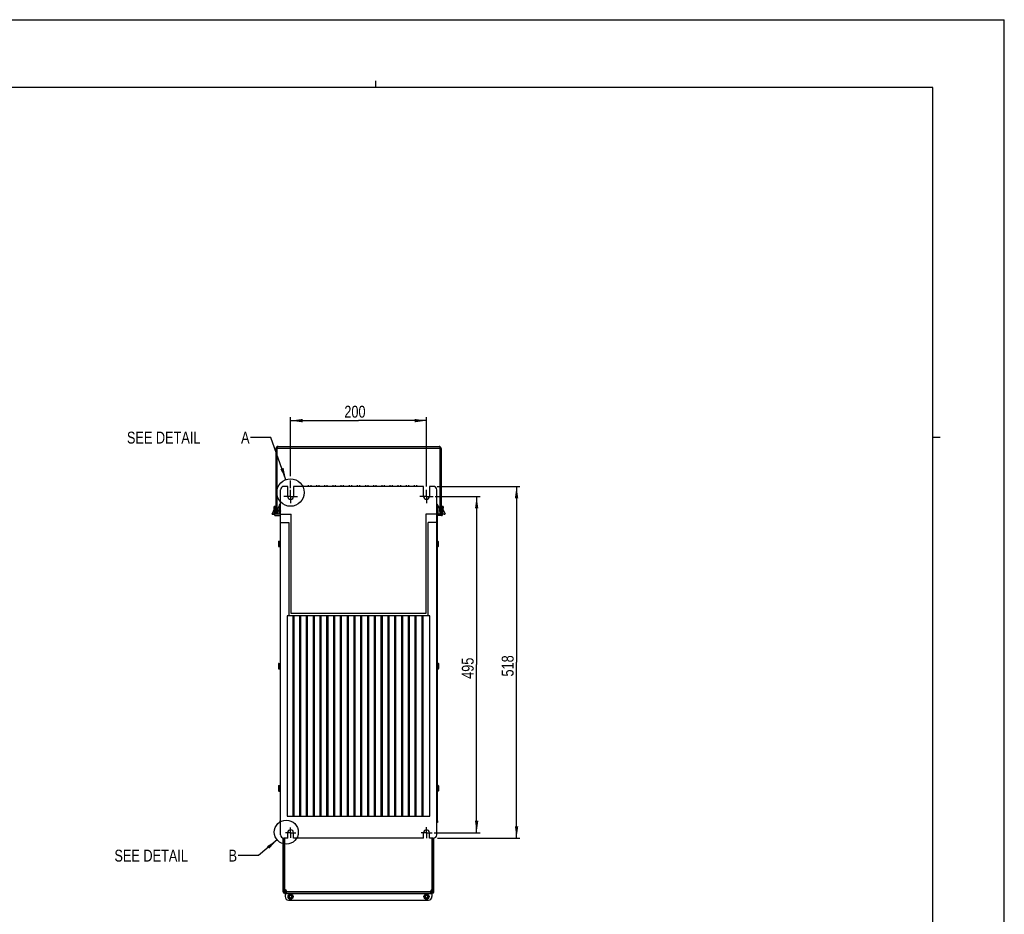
# Model space of a CAD drawing. Extents: x 0 to 594, y 0 to 420.
# Tile 58 of 58: x 304 to 594, y 157 to 420. Entities that reach past the tile are written whole.
import ezdxf

# ---------------------------------------------------------------- set-up
doc = ezdxf.new("R2010")
doc.units = 0
doc.header["$LTSCALE"] = 32.67
doc.linetypes.add('CENTER', pattern=[0.6, 0.375, -0.075, 0.075, -0.075])
doc.layers.get('0').update_dxf_attribs({"linetype": 'CONTINUOUS'})
for name, color, linetype in [('DATUM_AXIS', 7, 'CONTINUOUS'), ('DRAFTS', 7, 'CONTINUOUS'), ('ROUNDS', 7, 'CONTINUOUS')]:
    doc.layers.add(name, color=color, linetype=linetype)
doc.styles.get("Standard").update_dxf_attribs({"font": 'txt', "width": 0.8})
doc.dimstyles.get("Standard").update_dxf_attribs({"dimtxt": 2.5, "dimasz": 2.5, "dimexe": 1.25, "dimexo": 0.625, "dimtad": 1, "dimcen": 2.5, "dimazin": 3, "dimtfac": 1, "dimtmove": 0, "dimatfit": 3})

# ---------------------------------------------------------------- blocks, each defined once
blk = doc.blocks.new('_FILLED')
at = {"color": 0, "linetype": 'BYBLOCK'}
blk.add_solid([(0, 0), (-1, 0.143), (-1, -0.143)], dxfattribs=at)
blk = doc.blocks.new('*D8')
at = {"color": 2, "linetype": 'CONTINUOUS'}
for p, q in [((427.02, 282.56), (451.39, 282.56)), ((450.39, 282.56), (450.39, 230.76)), ((450.39, 178.96), (450.39, 230.76)), ((427.14, 178.96), (451.39, 178.96))]:
    blk.add_line(p, q, dxfattribs=at)
at = {"color": 2, "linetype": 'CONTINUOUS', "xscale": 3.5, "yscale": 3.5, "zscale": 3.5}
for p, rotation in [((450.39, 282.56), 90), ((450.39, 178.96), 270)]:
    blk.add_blockref('_FILLED', p, dxfattribs=dict(at, rotation=rotation))
at = {"color": 5, "linetype": 'CONTINUOUS', "width": 0.8}
blk.add_text('518', height=3.5, rotation=90, dxfattribs=at).set_placement((449.52, 226.56))
blk = doc.blocks.new('*D12')
at = {"color": 2, "linetype": 'CONTINUOUS'}
for p, q in [((426.44, 279.56), (439.64, 279.56)), ((438.64, 279.56), (438.64, 230.06)), ((438.64, 180.56), (438.64, 230.06)), ((426.17, 180.56), (439.64, 180.56))]:
    blk.add_line(p, q, dxfattribs=at)
at = {"color": 2, "linetype": 'CONTINUOUS', "xscale": 3.5, "yscale": 3.5, "zscale": 3.5}
for p, rotation in [((438.64, 279.56), 90), ((438.64, 180.56), 270)]:
    blk.add_blockref('_FILLED', p, dxfattribs=dict(at, rotation=rotation))
at = {"color": 5, "linetype": 'CONTINUOUS', "width": 0.8}
blk.add_text('495', height=3.5, rotation=90, dxfattribs=at).set_placement((437.77, 225.86))
blk = doc.blocks.new('*D13')
at = {"color": 2, "linetype": 'CONTINUOUS'}
for p, q in [((383.88, 285.6), (383.88, 302.92)), ((383.88, 301.92), (403.88, 301.92)), ((423.88, 301.92), (403.88, 301.92)), ((423.88, 282.5), (423.88, 302.92)), ((383.88, 282.06), (383.88, 284.29))]:
    blk.add_line(p, q, dxfattribs=at)
at = {"color": 2, "linetype": 'CONTINUOUS', "xscale": 3.5, "yscale": 3.5, "zscale": 3.5, "rotation": 180}
blk.add_blockref('_FILLED', (383.88, 301.92), dxfattribs=at)
at = {"color": 2, "linetype": 'CONTINUOUS', "xscale": 3.5, "yscale": 3.5, "zscale": 3.5}
blk.add_blockref('_FILLED', (423.88, 301.92), dxfattribs=at)
at = {"color": 5, "linetype": 'CONTINUOUS', "width": 0.8}
blk.add_text('200', height=3.5, dxfattribs=at).set_placement((399.68, 302.8))

msp = doc.modelspace()

# ---------------------------------------------------------------- linework, layer by layer
at = {"color": 7, "linetype": 'CONTINUOUS'}
for p, q in [((0, 420), (594, 420)), ((594, 0), (594, 420)), ((573, 400), (21, 400)), ((573, 20), (573, 400)), ((379.577, 274.324), (379.577, 293.724)), ((428.177, 293.724), (379.577, 293.724)), ((379.877, 293.724), (379.909, 293.823)), ((379.877, 274.324), (379.877, 293.724)), ((379.909, 293.823), (379.925, 293.871)), ((380.177, 294.324), (427.577, 294.324)), ((427.83, 293.871), (427.846, 293.823)), ((427.846, 293.823), (427.877, 293.724)), ((427.877, 274.324), (427.877, 293.724)), ((428.177, 293.724), (428.177, 274.324)), ((380.877, 179.964), (380.877, 281.564)), ((387.477, 282.564), (387.477, 282.924)), ((389.077, 282.924), (389.077, 282.564)), ((389.877, 282.564), (389.877, 282.924)), ((391.477, 282.924), (391.477, 282.564)), ((392.277, 282.564), (392.277, 282.924)), ((393.877, 282.924), (393.877, 282.564)), ((394.677, 282.564), (394.677, 282.924)), ((396.277, 282.924), (396.277, 282.564)), ((397.077, 282.564), (397.077, 282.924)), ((398.677, 282.924), (398.677, 282.564)), ((399.477, 282.564), (399.477, 282.924)), ((401.077, 282.924), (401.077, 282.564)), ((401.877, 282.564), (401.877, 282.924)), ((403.477, 282.924), (403.477, 282.564)), ((404.277, 282.564), (404.277, 282.924)), ((405.877, 282.924), (405.877, 282.564)), ((406.677, 282.564), (406.677, 282.924)), ((408.277, 282.924), (408.277, 282.564)), ((409.077, 282.564), (409.077, 282.924)), ((410.677, 282.924), (410.677, 282.564)), ((411.477, 282.564), (411.477, 282.924)), ((413.077, 282.924), (413.077, 282.564)), ((413.877, 282.564), (413.877, 282.924)), ((415.477, 282.924), (415.477, 282.564)), ((416.277, 282.564), (416.277, 282.924)), ((417.877, 282.924), (417.877, 282.564)), ((418.677, 282.564), (418.677, 282.924)), ((420.277, 282.924), (420.277, 282.564)), ((421.077, 282.564), (421.077, 282.924)), ((426.877, 179.964), (426.877, 281.564)), ((379.055, 275.844), (378.405, 274.451)), ((379.14, 274.228), (379.013, 276.644)), ((379.19, 276.644), (379.013, 276.644)), ((379.334, 276.251), (379.034, 276.251)), ((379.313, 276.41), (379.19, 276.644)), ((379.272, 276.601), (379.577, 276.166)), ((379.334, 276.251), (379.331, 276.341)), ((379.434, 274.344), (379.334, 276.251)), ((379.53, 276.863), (379.354, 276.485)), ((379.534, 274.344), (379.431, 276.322)), ((379.577, 275.995), (379.437, 276.194)), ((379.577, 275.784), (379.459, 275.784)), ((379.494, 276.435), (379.48, 276.304)), ((379.51, 276.583), (379.494, 276.435)), ((379.518, 276.662), (379.51, 276.583)), ((379.524, 276.723), (379.518, 276.662)), ((379.527, 276.755), (379.524, 276.723)), ((379.529, 276.782), (379.527, 276.755)), ((379.531, 276.804), (379.529, 276.782)), ((380.011, 275.8), (379.934, 274.344)), ((380.521, 276.814), (380.09, 276.069)), ((380.529, 277.054), (380.434, 274.344)), ((380.729, 277.051), (380.634, 274.344)), ((380.829, 277.148), (380.829, 277.344)), ((380.877, 277.344), (380.829, 277.344)), ((380.877, 277.148), (380.829, 277.148)), ((426.928, 277.344), (426.877, 277.344)), ((426.928, 277.148), (426.877, 277.148)), ((426.877, 275.621), (426.88, 275.541)), ((426.928, 277.148), (426.928, 277.344)), ((427.122, 274.344), (427.027, 277.051)), ((427.322, 274.344), (427.227, 277.054)), ((427.236, 276.814), (427.666, 276.069)), ((427.746, 275.8), (427.822, 274.344)), ((428.177, 276.163), (428.484, 276.601)), ((428.319, 276.194), (428.177, 275.992)), ((428.297, 275.784), (428.177, 275.784)), ((428.326, 276.322), (428.222, 274.344)), ((428.224, 276.863), (428.401, 276.483)), ((428.228, 276.755), (428.225, 276.782)), ((428.231, 276.723), (428.228, 276.755)), ((428.236, 276.662), (428.231, 276.723)), ((428.244, 276.583), (428.236, 276.662)), ((428.251, 276.516), (428.244, 276.583)), ((428.271, 276.337), (428.251, 276.516)), ((428.275, 276.302), (428.271, 276.337)), ((428.422, 276.251), (428.322, 274.344)), ((428.426, 276.341), (428.422, 276.251)), ((428.722, 276.251), (428.422, 276.251)), ((428.566, 276.644), (428.443, 276.41)), ((428.743, 276.644), (428.566, 276.644)), ((428.743, 276.644), (428.616, 274.228)), ((428.701, 275.841), (429.349, 274.451)), ((378.677, 274.324), (379.135, 274.324)), ((378.803, 274.355), (378.771, 274.36)), ((378.868, 274.345), (378.803, 274.355)), ((378.937, 274.334), (378.868, 274.345)), ((379.01, 274.324), (378.937, 274.334)), ((379.01, 274.324), (379.122, 274.565)), ((379.577, 274.344), (379.434, 274.344)), ((379.439, 273.944), (380.531, 273.944)), ((379.577, 275.004), (379.5, 275.004)), ((379.877, 274.324), (379.577, 274.324)), ((380.634, 274.344), (379.877, 274.344)), ((380.777, 274.364), (380.73, 274.364)), ((380.877, 274.364), (384.077, 274.364)), ((384.077, 245.164), (384.077, 274.364)), ((423.677, 274.364), (423.677, 245.164)), ((426.877, 274.364), (423.677, 274.364)), ((427.024, 274.364), (426.977, 274.364)), ((427.877, 274.344), (427.122, 274.344)), ((428.317, 273.944), (427.225, 273.944)), ((427.877, 274.324), (428.177, 274.324)), ((428.257, 275.004), (428.177, 275.004)), ((428.322, 274.344), (428.177, 274.344)), ((429.077, 274.324), (428.621, 274.324)), ((428.634, 274.561), (428.744, 274.324)), ((428.919, 274.35), (428.852, 274.34)), ((428.983, 274.36), (428.919, 274.35)), ((429.042, 274.37), (428.983, 274.36)), ((380.877, 271.964), (383.377, 271.964)), ((383.377, 271.964), (383.377, 244.388)), ((424.377, 244.388), (424.377, 271.964)), ((426.877, 271.964), (424.377, 271.964)), ((380.277, 266.244), (380.277, 264.984)), ((380.447, 266.414), (380.447, 264.814)), ((380.447, 266.414), (380.777, 266.414)), ((380.447, 264.814), (380.777, 264.814)), ((427.207, 266.414), (426.977, 266.414)), ((427.207, 264.814), (426.977, 264.814)), ((427.207, 264.814), (427.207, 266.414)), ((427.377, 264.984), (427.377, 266.244)), ((382.877, 244.388), (382.877, 185.388)), ((424.877, 244.388), (382.877, 244.388)), ((423.677, 245.164), (384.077, 245.164)), ((384.477, 244.188), (384.477, 185.588)), ((384.877, 244.188), (384.477, 244.188)), ((384.877, 185.588), (384.877, 244.188)), ((386.477, 244.188), (386.477, 185.588)), ((386.877, 244.188), (386.477, 244.188)), ((386.877, 185.588), (386.877, 244.188)), ((388.477, 244.188), (388.477, 185.588)), ((388.877, 244.188), (388.477, 244.188)), ((388.877, 185.588), (388.877, 244.188)), ((390.477, 244.188), (390.477, 185.588)), ((390.877, 244.188), (390.477, 244.188)), ((390.877, 185.588), (390.877, 244.188)), ((392.477, 244.188), (392.477, 185.588)), ((392.877, 244.188), (392.477, 244.188)), ((392.877, 185.588), (392.877, 244.188)), ((394.477, 244.188), (394.477, 185.588)), ((394.877, 244.188), (394.477, 244.188)), ((394.877, 185.588), (394.877, 244.188)), ((396.477, 244.188), (396.477, 185.588)), ((396.877, 244.188), (396.477, 244.188)), ((396.877, 185.588), (396.877, 244.188)), ((398.477, 244.188), (398.477, 185.588)), ((398.877, 244.188), (398.477, 244.188)), ((398.877, 185.588), (398.877, 244.188)), ((400.477, 244.188), (400.477, 185.588)), ((400.877, 244.188), (400.477, 244.188)), ((400.877, 185.588), (400.877, 244.188)), ((402.477, 244.188), (402.477, 185.588)), ((402.877, 244.188), (402.477, 244.188)), ((402.877, 185.588), (402.877, 244.188)), ((404.477, 244.188), (404.477, 185.588)), ((404.877, 244.188), (404.477, 244.188)), ((404.877, 185.588), (404.877, 244.188)), ((406.477, 244.188), (406.477, 185.588)), ((406.877, 244.188), (406.477, 244.188)), ((406.877, 185.588), (406.877, 244.188)), ((408.477, 244.188), (408.477, 185.588)), ((408.877, 244.188), (408.477, 244.188)), ((408.877, 185.588), (408.877, 244.188)), ((410.477, 244.188), (410.477, 185.588)), ((410.877, 244.188), (410.477, 244.188)), ((410.877, 185.588), (410.877, 244.188)), ((412.477, 244.188), (412.477, 185.588)), ((412.877, 244.188), (412.477, 244.188)), ((412.877, 185.588), (412.877, 244.188)), ((414.477, 244.188), (414.477, 185.588)), ((414.877, 244.188), (414.477, 244.188)), ((414.877, 185.588), (414.877, 244.188)), ((416.477, 244.188), (416.477, 185.588)), ((416.877, 244.188), (416.477, 244.188)), ((416.877, 185.588), (416.877, 244.188)), ((418.477, 244.188), (418.477, 185.588)), ((418.877, 244.188), (418.477, 244.188)), ((418.877, 185.588), (418.877, 244.188)), ((420.477, 244.188), (420.477, 185.588)), ((420.877, 244.188), (420.477, 244.188)), ((420.877, 185.588), (420.877, 244.188)), ((422.477, 244.188), (422.477, 185.588)), ((422.877, 244.188), (422.477, 244.188)), ((422.877, 185.588), (422.877, 244.188)), ((424.877, 185.388), (424.877, 244.388)), ((380.277, 230.244), (380.277, 228.984)), ((380.447, 230.414), (380.447, 228.814)), ((380.447, 230.414), (380.777, 230.414)), ((427.307, 230.414), (426.977, 230.414)), ((427.307, 228.814), (427.307, 230.414)), ((427.477, 228.984), (427.477, 230.244)), ((380.447, 228.814), (380.777, 228.814)), ((427.307, 228.814), (426.977, 228.814)), ((380.277, 194.244), (380.277, 192.984)), ((380.447, 194.414), (380.777, 194.414)), ((380.447, 194.414), (380.447, 192.814)), ((427.307, 194.414), (426.977, 194.414)), ((427.307, 192.814), (427.307, 194.414)), ((427.477, 192.984), (427.477, 194.244)), ((380.447, 192.814), (380.777, 192.814)), ((427.307, 192.814), (426.977, 192.814)), ((384.477, 185.588), (384.877, 185.588)), ((386.477, 185.588), (386.877, 185.588)), ((388.477, 185.588), (388.877, 185.588)), ((390.477, 185.588), (390.877, 185.588)), ((392.477, 185.588), (392.877, 185.588)), ((394.477, 185.588), (394.877, 185.588)), ((396.477, 185.588), (396.877, 185.588)), ((398.477, 185.588), (398.877, 185.588)), ((400.477, 185.588), (400.877, 185.588)), ((402.477, 185.588), (402.877, 185.588)), ((404.477, 185.588), (404.877, 185.588)), ((406.477, 185.588), (406.877, 185.588)), ((408.477, 185.588), (408.877, 185.588)), ((410.477, 185.588), (410.877, 185.588)), ((412.477, 185.588), (412.877, 185.588)), ((414.477, 185.588), (414.877, 185.588)), ((416.477, 185.588), (416.877, 185.588)), ((418.477, 185.588), (418.877, 185.588)), ((420.477, 185.588), (420.877, 185.588)), ((422.477, 185.588), (422.877, 185.588)), ((380.677, 184.024), (380.877, 184.024)), ((380.677, 184.024), (380.677, 183.564)), ((380.777, 184.024), (380.777, 183.724)), ((380.877, 183.724), (380.777, 183.724)), ((382.877, 185.388), (424.877, 185.388)), ((426.877, 184.024), (427.077, 184.024)), ((426.977, 183.724), (426.877, 183.724)), ((426.977, 184.024), (426.977, 183.724)), ((427.077, 184.024), (427.077, 183.564))]:
    msp.add_line(p, q, dxfattribs=at)
at = {"color": 2, "linetype": 'CONTINUOUS'}
for p, q in [((409, 400), (409, 402)), ((378.077, 296.921), (372.077, 296.921)), ((382.495, 284.531), (378.077, 296.921)), ((573, 297), (575.1, 297)), ((379.898, 178.451), (374.393, 173.802)), ((374.393, 173.802), (368.393, 173.802))]:
    msp.add_line(p, q, dxfattribs=at)
at = {"color": 7, "linetype": 'CONTINUOUS'}
for points in [[(379.925, 293.871), (379.94, 293.919), (379.948, 293.942), (379.956, 293.965), (379.964, 293.988), (379.972, 294.01), (379.98, 294.031), (379.988, 294.052), (379.996, 294.073), (380.003, 294.093), (380.011, 294.112), (380.019, 294.13), (380.027, 294.148), (380.035, 294.165), (380.043, 294.182), (380.051, 294.198), (380.059, 294.212), (380.067, 294.226), (380.075, 294.239), (380.082, 294.252), (380.09, 294.263), (380.098, 294.274), (380.106, 294.283), (380.114, 294.292), (380.122, 294.299), (380.13, 294.306), (380.138, 294.311), (380.146, 294.316), (380.153, 294.319), (380.161, 294.322), (380.169, 294.324), (380.177, 294.324)], [(427.577, 294.324), (427.585, 294.324), (427.593, 294.322), (427.601, 294.319), (427.609, 294.316), (427.617, 294.311), (427.625, 294.306), (427.632, 294.299), (427.64, 294.292), (427.648, 294.283), (427.656, 294.274), (427.664, 294.263), (427.672, 294.252), (427.68, 294.239), (427.688, 294.226), (427.696, 294.212), (427.703, 294.198), (427.711, 294.182), (427.719, 294.165), (427.727, 294.148), (427.735, 294.13), (427.743, 294.112), (427.751, 294.093), (427.759, 294.073), (427.767, 294.052), (427.775, 294.031), (427.782, 294.01), (427.79, 293.988), (427.798, 293.965), (427.806, 293.942)], [(427.806, 293.942), (427.822, 293.895), (427.83, 293.871)], [(379.313, 276.41), (379.34, 276.424), (379.365, 276.432), (379.384, 276.432), (379.395, 276.426)], [(379.331, 276.341), (379.328, 276.365), (379.322, 276.389), (379.313, 276.41)], [(379.331, 276.341), (379.369, 276.341), (379.401, 276.337), (379.423, 276.331), (379.431, 276.322)], [(379.334, 276.251), (379.372, 276.253), (379.405, 276.254), (379.427, 276.255), (379.434, 276.255)], [(379.53, 276.863), (379.531, 276.865), (379.532, 276.865), (379.532, 276.865), (379.532, 276.864), (379.533, 276.862), (379.533, 276.859), (379.533, 276.856), (379.533, 276.852), (379.533, 276.848), (379.533, 276.842), (379.533, 276.836), (379.532, 276.829), (379.532, 276.822), (379.531, 276.813), (379.531, 276.804)], [(380.729, 277.051), (380.667, 277.053), (380.611, 277.054), (380.567, 277.055), (380.539, 277.055), (380.529, 277.055)], [(380.829, 277.148), (380.807, 277.145), (380.786, 277.138), (380.768, 277.127), (380.752, 277.111), (380.74, 277.093), (380.732, 277.073), (380.729, 277.051)], [(427.027, 277.051), (427.024, 277.073), (427.017, 277.093), (427.004, 277.111), (426.989, 277.127), (426.97, 277.138), (426.949, 277.145), (426.928, 277.148)], [(427.027, 277.051), (427.089, 277.053), (427.145, 277.054), (427.189, 277.055), (427.218, 277.055), (427.227, 277.055)], [(428.225, 276.782), (428.224, 276.804), (428.223, 276.813), (428.223, 276.822), (428.222, 276.829), (428.222, 276.836), (428.221, 276.842), (428.221, 276.848), (428.221, 276.852), (428.221, 276.856), (428.221, 276.859), (428.222, 276.862), (428.222, 276.864), (428.222, 276.865), (428.223, 276.865), (428.223, 276.865), (428.224, 276.863)], [(428.422, 276.251), (428.384, 276.253), (428.351, 276.254), (428.33, 276.255), (428.322, 276.255)], [(428.426, 276.341), (428.388, 276.341), (428.355, 276.337), (428.334, 276.331), (428.326, 276.322)], [(428.443, 276.41), (428.416, 276.424), (428.391, 276.432), (428.373, 276.432), (428.362, 276.426)], [(428.443, 276.41), (428.434, 276.389), (428.428, 276.365), (428.426, 276.341)], [(378.427, 274.433), (378.423, 274.435), (378.417, 274.438), (378.412, 274.441), (378.408, 274.444), (378.406, 274.446), (378.405, 274.449), (378.405, 274.451)], [(378.427, 274.433), (378.446, 274.426), (378.483, 274.41), (378.526, 274.392), (378.576, 274.37), (378.632, 274.345), (378.677, 274.324)], [(378.771, 274.36), (378.712, 274.37), (378.685, 274.375), (378.658, 274.379), (378.633, 274.384), (378.609, 274.389), (378.586, 274.393), (378.564, 274.398), (378.544, 274.402), (378.525, 274.406), (378.508, 274.41), (378.491, 274.414), (378.477, 274.418), (378.463, 274.422), (378.451, 274.425), (378.441, 274.429), (378.431, 274.432), (378.427, 274.433)], [(428.852, 274.34), (428.781, 274.329), (428.744, 274.324)], [(429.327, 274.433), (429.323, 274.432), (429.314, 274.429), (429.303, 274.425), (429.291, 274.422), (429.278, 274.418), (429.263, 274.414), (429.247, 274.41), (429.229, 274.406), (429.21, 274.402), (429.19, 274.398), (429.169, 274.393), (429.146, 274.389), (429.122, 274.384), (429.096, 274.379), (429.07, 274.375), (429.042, 274.37)], [(429.077, 274.324), (429.123, 274.345), (429.178, 274.37), (429.228, 274.392), (429.271, 274.41), (429.308, 274.426), (429.327, 274.433)], [(429.349, 274.451), (429.349, 274.449), (429.348, 274.446), (429.346, 274.444), (429.342, 274.441), (429.337, 274.438), (429.331, 274.435), (429.327, 274.433)]]:
    msp.add_lwpolyline(points, dxfattribs=at)
at = {"color": 2, "linetype": 'CONTINUOUS'}
for centre, radius in [((383.85, 280.728), 4.037), ((382.602, 180.734), 3.538)]:
    msp.add_circle(centre, radius, dxfattribs=at)
at = {"color": 7, "linetype": 'CONTINUOUS'}
for centre, radius, start, end in [((380.177, 293.724), 0.6, 90, 180), ((380.177, 293.724), 0.3, 144.20738, 180), ((427.577, 293.724), 0.6, 0, 90), ((427.577, 293.724), 0.3, 0, 35.79262), ((379.19, 276.544), 0.1, 35, 90), ((379.231, 276.311), 0.2, 3, 34.99936), ((379.077, 277.075), 0.5, 334.99996, 360), ((380.61, 275.769), 0.6, 150, 177), ((380.829, 277.044), 0.3, 90, 178.00572), ((426.928, 277.044), 0.3, 1.99428, 90), ((427.146, 275.769), 0.6, 3, 30), ((428.677, 277.075), 0.5, 180, 205.00004), ((428.525, 276.311), 0.2, 145.00064, 177), ((428.566, 276.544), 0.1, 90, 145), ((379.439, 274.244), 0.3, 183, 270), ((380.531, 274.244), 0.3, 270, 325.62637), ((427.225, 274.244), 0.3, 213.75936, 270), ((428.317, 274.244), 0.3, 270, 357), ((380.447, 266.244), 0.17, 90, 180), ((380.447, 264.984), 0.17, 180, 270), ((427.207, 266.244), 0.17, 0, 90), ((427.207, 264.984), 0.17, 270, 360), ((380.447, 230.244), 0.17, 90, 180), ((427.307, 230.244), 0.17, 0, 90), ((380.447, 228.984), 0.17, 180, 270), ((427.307, 228.984), 0.17, 270, 360), ((380.447, 194.244), 0.17, 90, 180), ((427.307, 194.244), 0.17, 0, 90), ((380.447, 192.984), 0.17, 180, 270), ((427.307, 192.984), 0.17, 270, 360)]:
    msp.add_arc(centre, radius, start, end, dxfattribs=at)
at = {"color": 2, "linetype": 'CONTINUOUS'}
for points in [[(380.848, 287.66), (382.495, 284.531), (381.79, 287.995)], [(377.547, 175.811), (379.898, 178.451), (376.901, 176.575)]]:
    msp.add_solid(points, dxfattribs=at)
at = {"layer": 'DATUM_AXIS', "color": 7, "linetype": 'CONTINUOUS'}
for p, q in [((383.027, 282.564), (381.877, 282.564)), ((383.027, 279.564), (383.027, 282.564)), ((384.727, 282.564), (384.727, 279.564)), ((423.027, 282.564), (384.727, 282.564)), ((423.027, 279.564), (423.027, 282.564)), ((424.727, 282.564), (424.727, 279.564)), ((425.877, 282.564), (424.727, 282.564)), ((380.777, 274.364), (380.877, 274.364)), ((426.877, 274.364), (426.977, 274.364)), ((380.877, 183.564), (380.677, 183.564)), ((427.077, 183.564), (426.877, 183.564)), ((383.027, 178.964), (383.027, 180.564)), ((384.727, 178.964), (384.727, 180.564)), ((423.027, 178.964), (423.027, 180.564)), ((424.727, 178.964), (424.727, 180.564)), ((381.677, 163.124), (381.677, 178.985)), ((381.977, 163.124), (381.977, 178.964)), ((382.077, 163.094), (382.077, 178.964)), ((382.177, 163.678), (382.177, 178.964)), ((423.027, 178.964), (384.727, 178.964)), ((425.577, 163.678), (425.577, 178.964)), ((425.677, 163.094), (425.677, 178.964)), ((425.777, 163.124), (425.777, 178.964)), ((426.077, 163.124), (426.077, 178.985)), ((382.177, 170.211), (382.077, 170.211)), ((382.077, 170.116), (382.177, 170.116)), ((425.677, 170.211), (425.577, 170.211)), ((425.577, 170.116), (425.677, 170.116)), ((381.677, 163.217), (381.977, 163.217)), ((381.677, 163.124), (381.977, 163.124)), ((382.277, 163.378), (382.077, 163.378)), ((382.277, 163.094), (382.077, 163.094)), ((382.077, 163.024), (382.488, 163.024)), ((382.077, 162.724), (382.077, 163.024)), ((382.077, 162.724), (425.677, 162.724)), ((382.277, 163.023), (382.277, 163.378)), ((382.675, 163.231), (382.277, 163.231)), ((382.277, 162.724), (382.277, 161.724)), ((382.277, 162.624), (425.477, 162.624)), ((382.488, 162.724), (382.488, 163.024)), ((382.674, 163.19), (382.675, 163.204)), ((382.675, 163.204), (425.079, 163.204)), ((425.477, 163.231), (425.079, 163.231)), ((425.079, 163.204), (425.08, 163.189)), ((425.267, 163.024), (425.677, 163.024)), ((425.267, 162.724), (425.267, 163.024)), ((425.477, 163.378), (425.677, 163.378)), ((425.477, 163.023), (425.477, 163.378)), ((425.477, 163.094), (425.677, 163.094)), ((425.477, 162.724), (425.477, 161.724)), ((425.677, 162.724), (425.677, 163.024)), ((426.077, 163.217), (425.777, 163.217)), ((426.077, 163.124), (425.777, 163.124)), ((383.277, 160.724), (424.477, 160.724))]:
    msp.add_line(p, q, dxfattribs=at)
at = {"layer": 'DATUM_AXIS', "color": 7, "linetype": 'CENTER'}
for p, q in [((383.877, 279.564), (383.877, 281.564)), ((423.877, 279.564), (423.877, 281.564)), ((383.877, 279.564), (381.877, 279.564)), ((383.877, 279.564), (383.877, 277.564)), ((383.877, 279.564), (385.877, 279.564)), ((423.877, 279.564), (421.877, 279.564)), ((423.877, 279.564), (423.877, 277.564)), ((423.877, 279.564), (425.877, 279.564)), ((383.877, 180.564), (382.319, 180.564)), ((383.877, 180.564), (383.877, 182.122)), ((383.877, 180.564), (385.435, 180.564)), ((383.877, 180.564), (383.877, 179.006)), ((423.877, 180.564), (422.258, 180.564)), ((423.877, 180.564), (423.877, 182.184)), ((423.877, 180.564), (425.497, 180.564)), ((423.877, 180.564), (423.877, 178.945))]:
    msp.add_line(p, q, dxfattribs=at)
at = {"layer": 'DATUM_AXIS', "color": 7, "linetype": 'CONTINUOUS'}
for points in [[(382.077, 170.072), (382.073, 170.072), (382.069, 170.073), (382.065, 170.073), (382.062, 170.074), (382.058, 170.075), (382.054, 170.076), (382.05, 170.077), (382.046, 170.079), (382.042, 170.081), (382.037, 170.084), (382.033, 170.086), (382.029, 170.089), (382.025, 170.093), (382.021, 170.096), (382.016, 170.101), (382.012, 170.105), (382.008, 170.11), (382.004, 170.116), (382, 170.122), (381.996, 170.129), (381.993, 170.136), (381.989, 170.144), (381.986, 170.153), (381.984, 170.162), (381.981, 170.171), (381.98, 170.18), (381.978, 170.19), (381.977, 170.2), (381.977, 170.211)], [(425.677, 170.072), (425.681, 170.072), (425.685, 170.073), (425.689, 170.073), (425.693, 170.074), (425.697, 170.075), (425.701, 170.076), (425.705, 170.077), (425.709, 170.079), (425.713, 170.081), (425.717, 170.084), (425.721, 170.086), (425.725, 170.089), (425.729, 170.093), (425.734, 170.096), (425.738, 170.101), (425.742, 170.105), (425.746, 170.11), (425.75, 170.116), (425.754, 170.122), (425.758, 170.129), (425.762, 170.136), (425.765, 170.144), (425.768, 170.153), (425.771, 170.162), (425.773, 170.171), (425.775, 170.18), (425.776, 170.19), (425.777, 170.2), (425.777, 170.211)], [(381.977, 163.516), (381.977, 163.506), (381.978, 163.496), (381.98, 163.486), (381.981, 163.477), (381.984, 163.467), (381.986, 163.458), (381.989, 163.45), (381.993, 163.442), (381.996, 163.435), (382, 163.428), (382.004, 163.422), (382.008, 163.416), (382.012, 163.411), (382.016, 163.406), (382.021, 163.402), (382.025, 163.398), (382.029, 163.395), (382.033, 163.392), (382.037, 163.389), (382.042, 163.387), (382.046, 163.385), (382.05, 163.383), (382.054, 163.382), (382.058, 163.381), (382.062, 163.38), (382.065, 163.379), (382.069, 163.378), (382.073, 163.378), (382.077, 163.378)], [(381.979, 163.107), (381.987, 163.105), (382.002, 163.102)], [(382.002, 163.102), (382.017, 163.099), (382.032, 163.097), (382.047, 163.095), (382.062, 163.094), (382.077, 163.094)], [(382.677, 163.249), (382.677, 163.266), (382.676, 163.284), (382.674, 163.301), (382.672, 163.318), (382.669, 163.336), (382.666, 163.353), (382.662, 163.37), (382.657, 163.387), (382.652, 163.403), (382.646, 163.42), (382.639, 163.436), (382.632, 163.452), (382.624, 163.468), (382.616, 163.483), (382.607, 163.499), (382.598, 163.513), (382.588, 163.528), (382.577, 163.542), (382.566, 163.556), (382.555, 163.569), (382.543, 163.582), (382.531, 163.595), (382.518, 163.607), (382.505, 163.619), (382.491, 163.63), (382.477, 163.641), (382.462, 163.651), (382.447, 163.661), (382.432, 163.67), (382.417, 163.679), (382.401, 163.687), (382.385, 163.694), (382.368, 163.701), (382.352, 163.708), (382.335, 163.713), (382.318, 163.719), (382.301, 163.723), (382.283, 163.727), (382.266, 163.731), (382.248, 163.734), (382.231, 163.736), (382.213, 163.737), (382.195, 163.738), (382.177, 163.739)], [(382.672, 163.258), (382.669, 163.275), (382.666, 163.293), (382.662, 163.31), (382.657, 163.326), (382.652, 163.343), (382.646, 163.36), (382.639, 163.376), (382.632, 163.392), (382.624, 163.408), (382.616, 163.423), (382.607, 163.438), (382.598, 163.453), (382.588, 163.468), (382.577, 163.482), (382.566, 163.496), (382.555, 163.509), (382.543, 163.522), (382.531, 163.535), (382.518, 163.547), (382.505, 163.559), (382.491, 163.57), (382.477, 163.581), (382.462, 163.591), (382.447, 163.601), (382.432, 163.61), (382.417, 163.618), (382.401, 163.626), (382.385, 163.634), (382.368, 163.641), (382.352, 163.647), (382.335, 163.653), (382.318, 163.658), (382.301, 163.663), (382.283, 163.667), (382.266, 163.67), (382.248, 163.673), (382.231, 163.675), (382.213, 163.677), (382.195, 163.678), (382.177, 163.678)], [(382.488, 162.724), (382.496, 162.724), (382.504, 162.725), (382.512, 162.726), (382.52, 162.728), (382.527, 162.73), (382.535, 162.733), (382.541, 162.737), (382.548, 162.741), (382.554, 162.745), (382.561, 162.75), (382.567, 162.756), (382.572, 162.762), (382.578, 162.768), (382.583, 162.775), (382.588, 162.783), (382.593, 162.791), (382.598, 162.799), (382.602, 162.808), (382.607, 162.817), (382.611, 162.827), (382.615, 162.837), (382.619, 162.848), (382.623, 162.859), (382.627, 162.87), (382.63, 162.882), (382.633, 162.894), (382.636, 162.906), (382.64, 162.919), (382.642, 162.932), (382.645, 162.945), (382.648, 162.958), (382.65, 162.972), (382.653, 162.986), (382.655, 163), (382.657, 163.014), (382.659, 163.028), (382.661, 163.042), (382.663, 163.057), (382.665, 163.072), (382.666, 163.086), (382.668, 163.101), (382.669, 163.116), (382.67, 163.131)], [(382.488, 163.024), (382.501, 163.024), (382.514, 163.025), (382.527, 163.026), (382.538, 163.027), (382.549, 163.029), (382.559, 163.03), (382.569, 163.033), (382.578, 163.035), (382.586, 163.038), (382.594, 163.041), (382.601, 163.045), (382.608, 163.048), (382.614, 163.051), (382.619, 163.055), (382.625, 163.059), (382.629, 163.063), (382.634, 163.067), (382.638, 163.071), (382.642, 163.076), (382.646, 163.08), (382.649, 163.085), (382.653, 163.089), (382.656, 163.094), (382.658, 163.098), (382.661, 163.103), (382.663, 163.108), (382.665, 163.112), (382.667, 163.117), (382.669, 163.122), (382.67, 163.124)], [(382.67, 163.131), (382.672, 163.146), (382.673, 163.16), (382.674, 163.175), (382.674, 163.19)], [(382.676, 163.223), (382.674, 163.241), (382.672, 163.258)], [(382.675, 163.204), (382.676, 163.219), (382.677, 163.234), (382.677, 163.249)], [(425.577, 163.739), (425.559, 163.738), (425.541, 163.737), (425.524, 163.736), (425.506, 163.734), (425.488, 163.731), (425.471, 163.727), (425.453, 163.723), (425.436, 163.719), (425.419, 163.713), (425.402, 163.708), (425.386, 163.701), (425.369, 163.694), (425.353, 163.687), (425.338, 163.679), (425.322, 163.67), (425.307, 163.661), (425.292, 163.651), (425.277, 163.641), (425.263, 163.63), (425.25, 163.619), (425.236, 163.607), (425.224, 163.595), (425.211, 163.582), (425.199, 163.569), (425.188, 163.556), (425.177, 163.542), (425.166, 163.528), (425.157, 163.513), (425.147, 163.499), (425.138, 163.483), (425.13, 163.468), (425.122, 163.452), (425.115, 163.436), (425.109, 163.42), (425.103, 163.403), (425.097, 163.387), (425.093, 163.37), (425.089, 163.353), (425.085, 163.336), (425.082, 163.318), (425.08, 163.301), (425.078, 163.284), (425.077, 163.266), (425.077, 163.249)], [(425.077, 163.249), (425.077, 163.234), (425.078, 163.219), (425.079, 163.204)], [(425.082, 163.258), (425.08, 163.241), (425.078, 163.223)], [(425.08, 163.189), (425.081, 163.175), (425.082, 163.16), (425.083, 163.146), (425.084, 163.131), (425.085, 163.116)], [(425.577, 163.678), (425.559, 163.678), (425.541, 163.677), (425.524, 163.675), (425.506, 163.673), (425.488, 163.67), (425.471, 163.667), (425.453, 163.663), (425.436, 163.658), (425.419, 163.653), (425.402, 163.647), (425.386, 163.641), (425.369, 163.634), (425.353, 163.626), (425.338, 163.618), (425.322, 163.61), (425.307, 163.601), (425.292, 163.591), (425.277, 163.581), (425.263, 163.57), (425.25, 163.559), (425.236, 163.547), (425.224, 163.535), (425.211, 163.522), (425.199, 163.509), (425.188, 163.496), (425.177, 163.482), (425.166, 163.468), (425.157, 163.453), (425.147, 163.438), (425.138, 163.423), (425.13, 163.408), (425.122, 163.392), (425.115, 163.376), (425.109, 163.36), (425.103, 163.343), (425.097, 163.326), (425.093, 163.31), (425.089, 163.293), (425.085, 163.275), (425.082, 163.258)], [(425.084, 163.124), (425.085, 163.122), (425.087, 163.117), (425.089, 163.112), (425.091, 163.108), (425.093, 163.103), (425.096, 163.098), (425.099, 163.094), (425.102, 163.089), (425.105, 163.085), (425.108, 163.08), (425.112, 163.076), (425.116, 163.071), (425.12, 163.067), (425.125, 163.063), (425.13, 163.059), (425.135, 163.055), (425.14, 163.051), (425.147, 163.048), (425.153, 163.045), (425.16, 163.041), (425.168, 163.038), (425.176, 163.035), (425.185, 163.033), (425.195, 163.03), (425.205, 163.029), (425.216, 163.027), (425.228, 163.026), (425.24, 163.025), (425.253, 163.024), (425.267, 163.024)], [(425.085, 163.116), (425.086, 163.101), (425.088, 163.086), (425.089, 163.072), (425.091, 163.057), (425.093, 163.042), (425.095, 163.028), (425.097, 163.014), (425.099, 163), (425.101, 162.986), (425.104, 162.972), (425.106, 162.958), (425.109, 162.945), (425.112, 162.932), (425.115, 162.919), (425.118, 162.906), (425.121, 162.894), (425.124, 162.882), (425.128, 162.87), (425.131, 162.859), (425.135, 162.848), (425.139, 162.837), (425.143, 162.827), (425.147, 162.817), (425.152, 162.808), (425.156, 162.799), (425.161, 162.791), (425.166, 162.783), (425.171, 162.775), (425.177, 162.768), (425.182, 162.762), (425.188, 162.756), (425.194, 162.75), (425.2, 162.745), (425.206, 162.741), (425.213, 162.737), (425.22, 162.733), (425.227, 162.73), (425.234, 162.728), (425.242, 162.726), (425.25, 162.725), (425.258, 162.724), (425.267, 162.724)], [(425.777, 163.516), (425.777, 163.506), (425.776, 163.496), (425.775, 163.486), (425.773, 163.477), (425.771, 163.467), (425.768, 163.458), (425.765, 163.45), (425.762, 163.442), (425.758, 163.435), (425.754, 163.428), (425.75, 163.422), (425.746, 163.416), (425.742, 163.411), (425.738, 163.406), (425.734, 163.402), (425.729, 163.398), (425.725, 163.395), (425.721, 163.392), (425.717, 163.389), (425.713, 163.387), (425.709, 163.385), (425.705, 163.383), (425.701, 163.382), (425.697, 163.381), (425.693, 163.38), (425.689, 163.379), (425.685, 163.378), (425.681, 163.378), (425.677, 163.378)], [(425.753, 163.102), (425.738, 163.099), (425.723, 163.097), (425.707, 163.095), (425.692, 163.094), (425.677, 163.094)], [(425.776, 163.107), (425.768, 163.105), (425.753, 163.102)]]:
    msp.add_lwpolyline(points, dxfattribs=at)
for centre, radius in [((383.877, 161.724), 0.75), ((423.877, 161.724), 0.75), ((383.877, 161.724), 0.55), ((383.877, 161.724), 0.4), ((423.877, 161.724), 0.55), ((423.877, 161.724), 0.4)]:
    msp.add_circle(centre, radius, dxfattribs=at)
for centre, radius, start, end in [((381.877, 281.564), 1, 90, 180), ((425.877, 281.564), 1, 0, 90), ((383.877, 279.564), 0.85, 180, 360), ((423.877, 279.564), 0.85, 180, 360), ((383.877, 180.564), 0.85, 0, 180), ((423.877, 180.564), 0.85, 0, 180), ((382.077, 163.124), 0.4, 180, 270), ((382.077, 163.124), 0.1, 180, 270), ((425.677, 163.124), 0.4, 270, 360), ((425.677, 163.124), 0.1, 270, 360), ((383.277, 161.724), 1, 180, 270), ((424.477, 161.724), 1, 270, 360)]:
    msp.add_arc(centre, radius, start, end, dxfattribs=at)
at = {"layer": 'DRAFTS', "color": 7, "linetype": 'CONTINUOUS'}
for p, q in [((380.777, 274.364), (380.777, 184.024)), ((426.977, 274.364), (426.977, 184.024))]:
    msp.add_line(p, q, dxfattribs=at)
at = {"layer": 'ROUNDS', "color": 7, "linetype": 'CONTINUOUS'}
for p, q in [((380.73, 274.364), (380.877, 275.564)), ((426.88, 275.541), (426.877, 275.541)), ((427.024, 274.364), (426.88, 275.541)), ((380.807, 274.993), (380.833, 274.99)), ((380.833, 274.99), (380.826, 274.964)), ((380.826, 274.964), (380.877, 274.964)), ((380.877, 275.351), (380.833, 274.99)), ((380.833, 274.99), (380.877, 274.99)), ((426.877, 275.351), (426.921, 274.99)), ((426.921, 274.99), (426.877, 274.99)), ((426.928, 274.964), (426.877, 274.964)), ((426.921, 274.99), (426.947, 274.993)), ((426.928, 274.964), (426.921, 274.99)), ((383.027, 178.964), (381.877, 178.964)), ((425.877, 178.964), (424.727, 178.964))]:
    msp.add_line(p, q, dxfattribs=at)
for centre, radius, start, end in [((426.854, 275.538), 0.026, 7, 24.13226), ((380.826, 274.938), 0.026, 90, 173), ((426.928, 274.938), 0.026, 7, 90), ((381.877, 179.964), 1, 180, 270), ((425.877, 179.964), 1, 270, 360)]:
    msp.add_arc(centre, radius, start, end, dxfattribs=at)

# ---------------------------------------------------------------- texts
at = {"color": 5, "linetype": 'CONTINUOUS', "width": 0.8}
for s, p in [('SEE DETAIL  ', (335.677, 295.171)), ('A', (369.277, 295.171)), ('SEE DETAIL  ', (331.993, 172.052)), ('B', (365.593, 172.052))]:
    msp.add_text(s, height=3.5, dxfattribs=at).set_placement(p)

# ---------------------------------------------------------------- dimensions: what is measured, and where the dimension line sits
at = {"color": 2, "linetype": 'CONTINUOUS'}
dim = msp.add_linear_dim(base=(423.877, 301.921), p1=(383.877, 282.062), p2=(423.877, 282.498), dimstyle='Standard', dxfattribs=at)
dim.commit()
dim.dimension.update_dxf_attribs({"geometry": '*D13', "text_midpoint": (403.877, 304.546), "dimtype": 128})
for base, p1, p2, picture, middle in [((450.39, 178.964), (427.015, 282.564), (427.138, 178.964), '*D8', (447.765, 230.764)), ((438.644, 180.564), (426.44, 279.564), (426.166, 180.564), '*D12', (436.019, 230.064))]:
    dim = msp.add_linear_dim(base=base, p1=p1, p2=p2, angle=270, dimstyle='Standard', dxfattribs=at)
    dim.commit()
    dim.dimension.update_dxf_attribs({"geometry": picture, "text_midpoint": middle, "dimtype": 128})

doc.saveas('drawing.dxf')
